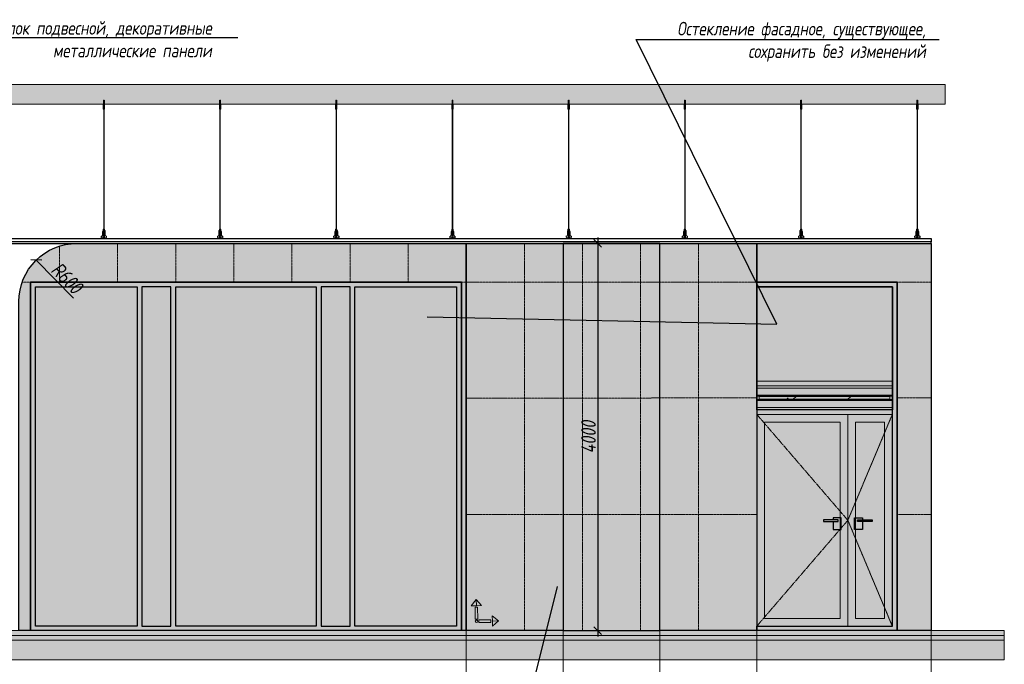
# Model space of a CAD drawing. Header units: millimetres. Extents: x -173851 to 481338, y -267897 to -21875.
# Tile 39 of 256: x -75748 to -65580, y -200134 to -193475. Entities that reach past the tile are written whole.
import ezdxf
from ezdxf import colors
from ezdxf.entities.mleader import LeaderData, LeaderLine
from ezdxf.math import Vec2, Vec3

# ---------------------------------------------------------------- set-up
doc = ezdxf.new("R2010")
doc.units = ezdxf.units.MM
doc.linetypes.add('( Hidden )', pattern=[0.375, 0.25, -0.125])
doc.linetypes.add('DASHDOT', pattern=[25.4, 12.7, -6.35, 0, -6.35])
doc.layers.get('Defpoints').update_dxf_attribs({"color": 31})
for name, color, linetype, lineweight in [('3_RC_Ceiling', 253, 'Continuous', 5), ('A-DETL-GENF', 7, 'Continuous', 5), ('dim_pot', 183, 'Continuous', 9), ('meb', 26, 'Continuous', 15), ('Импосты витража', 7, 'Continuous', 5), ('Панели витража', 7, 'Continuous', 5)]:
    doc.layers.add(name, color=color, linetype=linetype, lineweight=lineweight)
for name, color, linetype, lineweight, true_color in [('dim_per', 7, 'Continuous', 9, 0x172e00), ('dim_razv', 7, 'DASHDOT', 9, 0x0d1b0d), ('pol', 7, 'Continuous', 15, 0x55666d)]:
    doc.layers.add(name, color=color, linetype=linetype, lineweight=lineweight, true_color=true_color)
doc.styles.add('fl_iso paper', font='isocpeur.ttf', dxfattribs={"width": 0.8, "oblique": 10})
doc.dimstyles.new('In tre 1_50', dxfattribs={"dimtxt": 150, "dimasz": 80, "dimexe": 60, "dimexo": 10, "dimgap": 20, "dimtad": 1, "dimdec": 0, "dimrnd": 5, "dimzin": 0, "dimdsep": 46, "dimtxsty": 'fl_iso paper', "dimblk": 'OBLIQUE', "dimcen": 0, "dimdle": 60, "dimadec": 0, "dimazin": 0, "dimtfac": 1, "dimtdec": 0, "dimtofl": 0, "dimtmove": 1, "dimatfit": 1, "dimfxl": 40, "dimtolj": 1, "dimtzin": 0, "dimarcsym": 1})

# ---------------------------------------------------------------- blocks, each defined once
blk = doc.blocks.new('Rectangular Mullion - R_StandardFrame_50Wx250H-V178-К2 Фасад в осях 14_0-1_2_0 _вокруг К2 со стороны улицы_ продолжение')
at = {"layer": 'Импосты витража'}
for p, q in [((-137.651, 3.95), (-137.651, 4)), ((-136.25, 4), (-137.651, 4)), ((-136.25, 4), (-136.25, 3.95)), ((-137.651, 3.95), (-136.25, 3.95))]:
    blk.add_line(p, q, dxfattribs=at)
blk = doc.blocks.new('A_PAN_Visor - 1200-8034987-К2 Фасад в осях 14_0-1_2_0 _вокруг К2 со стороны улицы_ продолжение')
at = {"layer": 'Панели витража', "true_color": 0x787878}
h = blk.add_hatch(dxfattribs=at)
h.set_pattern_fill('FP_40', color=8, style=0, pattern_type=2)
h.set_pattern_definition([(45, (-3.1, 0.1), (-0.2828427, 0.2828427), [0.2, -0.6]), (45, (-3.3, 0), (-0.2828427, 0.2828427), [0.6, -0.2]), (45, (-2.9, -0.1), (-0.2828427, 0.2828427), [0.2, -0.6])])
h.paths.add_polyline_path([(-136.275, 3.23), (-136.275, 3.26), (-137.626, 3.26), (-137.626, 3.23), (-136.333, 3.23)])
at = {"layer": 'Панели витража'}
for p, q in [((-137.651, 3.345), (-137.651, 3.368)), ((-136.25, 3.368), (-137.651, 3.368)), ((-136.25, 3.368), (-136.25, 3.345)), ((-137.651, 3.272), (-137.651, 3.345)), ((-136.25, 3.345), (-137.651, 3.345)), ((-137.651, 3.262), (-137.651, 3.272)), ((-136.25, 3.272), (-137.651, 3.272)), ((-137.651, 3.228), (-137.651, 3.262)), ((-137.651, 3.262), (-136.25, 3.262)), ((-137.626, 3.23), (-137.626, 3.26)), ((-136.275, 3.26), (-137.626, 3.26)), ((-136.275, 3.26), (-136.275, 3.23)), ((-136.25, 3.345), (-136.25, 3.272)), ((-136.25, 3.272), (-136.25, 3.262)), ((-136.25, 3.262), (-136.25, 3.228)), ((-137.651, 3.218), (-137.651, 3.228)), ((-136.25, 3.228), (-137.651, 3.228)), ((-137.651, 3.145), (-137.651, 3.218)), ((-137.651, 3.218), (-136.25, 3.218)), ((-136.275, 3.23), (-137.626, 3.23)), ((-136.25, 3.228), (-136.25, 3.218)), ((-136.25, 3.218), (-136.25, 3.145)), ((-136.25, 3.145), (-137.651, 3.145)), ((-137.651, 3.12), (-137.651, 3.145)), ((-136.25, 3.12), (-137.651, 3.12)), ((-136.25, 3.145), (-136.25, 3.12))]:
    blk.add_line(p, q, dxfattribs=at)
blk = doc.blocks.new('*U511')
at = {"layer": '3_RC_Ceiling', "ltscale": 20}
for p, q in [((490272, -64235), (490278, -64235)), ((490275, -64182), (490275, -64242)), ((490285, -64220), (490275, -64220)), ((490285, -64242), (490275, -64242)), ((490278, -64222), (490278, -64242)), ((490278, -64270), (490278, -64229)), ((490280, -64177), (490280, -64196)), ((490282, -64222), (490282, -64242)), ((490282, -64270), (490282, -64229)), ((490282, -64235), (490287, -64235)), ((490285, -64182), (490285, -64242)), ((490272, -64263), (490278, -64263)), ((490278, -65492), (490278, -64276)), ((490282, -64263), (490287, -64263)), ((490282, -65492), (490282, -64276)), ((490272, -65524), (490278, -65524)), ((490272, -65553), (490278, -65553)), ((490286, -65569), (490274, -65569)), ((490276, -65575), (490276, -65571)), ((490278, -65571), (490277, -65571)), ((490277, -65575), (490277, -65571)), ((490278, -65575), (490277, -65575)), ((490278, -65575), (490277, -65575)), ((490278, -65511), (490278, -65483)), ((490278, -65559), (490278, -65519)), ((490278, -65583), (490278, -65566)), ((490282, -65511), (490282, -65483)), ((490282, -65559), (490282, -65519)), ((490282, -65524), (490287, -65524)), ((490282, -65553), (490287, -65553)), ((490282, -65583), (490282, -65566)), ((490283, -65571), (490282, -65571)), ((490282, -65575), (490282, -65571)), ((490283, -65575), (490282, -65575)), ((490282, -65575), (490282, -65575)), ((490283, -65575), (490283, -65571)), ((490274, -65587), (490274, -65598)), ((490274, -65598), (490274, -65604)), ((490286, -65587), (490286, -65598)), ((490286, -65598), (490286, -65604))]:
    blk.add_line(p, q, dxfattribs=at)
at = {"layer": '3_RC_Ceiling', "ltscale": 20, "elevation": -5}
blk.add_lwpolyline([(490272, -64224), (490272, -64275, 0.311691), (490287, -64275), (490287, -64224, 0.333333)], format="xyb", close=True, dxfattribs=at)
at = {"layer": '3_RC_Ceiling', "ltscale": 20}
for points in [[(490282, -64230, 0.15158), (490282, -64229, 0.106977), (490281, -64229, 0.07462), (490281, -64228, 0.061287), (490280, -64228, 0.061287), (490279, -64228, 0.07462), (490278, -64229, 0.106977), (490278, -64229, 0.15158), (490278, -64230, 0.156429), (490278, -64230, 0.106977)], [(490282, -64230, -0.164855), (490282, -64230, -0.106977)], [(490282, -64269, -0.15158), (490282, -64270, -0.106977), (490281, -64270, -0.07462), (490281, -64271, -0.061287), (490280, -64271, -0.061287), (490279, -64271, -0.07462), (490278, -64270, -0.106977), (490278, -64270, -0.15158), (490278, -64269, -0.156429), (490278, -64269, -0.106977)], [(490282, -64269, -0.164855), (490282, -64269, -0.15158)], [(490287, -65525, -0.160742), (490294, -65538), (490294, -65568, 0.196304), (490301, -65586, -0.186577), (490302, -65588, 0.403263), (490303, -65589), (490303, -65589, 0.315299), (490305, -65588), (490305, -65588, -0.253979), (490306, -65587, -0.113914), (490307, -65587, -0.349227), (490308, -65588), (490308, -65590, -0.065543), (490308, -65592), (490306, -65597, -0.339454), (490296, -65604), (490263, -65604, -0.339454), (490254, -65597), (490252, -65592, -0.065543), (490252, -65590), (490252, -65588, -0.349227), (490253, -65587, -0.113914), (490254, -65587, -0.253979), (490255, -65588), (490255, -65588, 0.315299), (490256, -65589), (490256, -65589, 0.403263), (490258, -65588, -0.186577), (490259, -65586, 0.196304), (490266, -65568), (490266, -65538, -0.160742), (490272, -65525)], [(490282, -65519, 0.15158), (490282, -65519, 0.106977), (490281, -65518, 0.07462), (490281, -65518, 0.061287), (490280, -65518, 0.061287), (490279, -65518, 0.07462), (490278, -65518, 0.106977), (490278, -65519, 0.15158), (490278, -65519, 0.156429), (490278, -65520, 0.106977)], [(490282, -65559, -0.15158), (490282, -65559, -0.106977), (490281, -65560, -0.07462), (490281, -65560, -0.061287), (490280, -65560, -0.061287), (490279, -65560, -0.07462), (490278, -65560, -0.106977), (490278, -65559, -0.15158), (490278, -65559, -0.156429), (490278, -65558, -0.106977)], [(490282, -65519, -0.164855), (490282, -65520, -0.106977)], [(490282, -65558, -0.164855), (490282, -65559, -0.15158)], [(490286, -65589), (490286, -65589, 0.414214), (490287, -65588), (490287, -65587, 0.414214), (490286, -65587), (490273, -65587, 0.414214), (490273, -65587), (490273, -65588, 0.414214), (490273, -65589), (490274, -65589)], [(490286, -65596), (490286, -65596, -0.414214), (490287, -65596), (490287, -65597, -0.414214), (490286, -65598), (490273, -65598, -0.414214), (490273, -65597), (490273, -65596, -0.414214), (490273, -65596), (490274, -65596)], [(490286, -65604), (490286, -65605, -0.414214), (490283, -65608), (490277, -65608, -0.414214), (490274, -65605), (490274, -65604)]]:
    blk.add_lwpolyline(points, format="xyb", dxfattribs=at)
at = {"layer": '3_RC_Ceiling', "ltscale": 20, "const_width": 2.22}
blk.add_lwpolyline([(490308, -65585, -1), (490312, -65585), (490312, -65586, -0.267949), (490311, -65587, 0.57735), (490311, -65590, -0.267949), (490312, -65591), (490312, -65594, -0.267949), (490311, -65595, 0.57735), (490311, -65597, -0.267949), (490312, -65599), (490312, -65601, -0.267949), (490311, -65602, 0.57735), (490311, -65605, -0.267949), (490312, -65606), (490312, -65609, -0.414214), (490311, -65610), (490304, -65610, -0.247529), (490303, -65610, 0.247529), (490302, -65609), (490298, -65609, 0.247529), (490297, -65610, -0.247529), (490296, -65610), (490282, -65610, -0.267949), (490281, -65610, 0.57735), (490279, -65610, -0.267949), (490277, -65610), (490264, -65610, -0.247529), (490263, -65610, 0.247529), (490261, -65609), (490258, -65609, 0.247529), (490256, -65610, -0.247529), (490255, -65610), (490249, -65610, -0.414214), (490248, -65609), (490248, -65606, -0.267949), (490248, -65605, 0.57735), (490248, -65602, -0.267949), (490248, -65601), (490248, -65599, -0.267949), (490248, -65597, 0.57735), (490248, -65595, -0.267949), (490248, -65594), (490248, -65591, -0.267949), (490248, -65590, 0.57735), (490248, -65587, -0.267949), (490248, -65586), (490248, -65585, -1), (490252, -65585, -1)], format="xyb", dxfattribs=at)
at = {"layer": '3_RC_Ceiling', "ltscale": 20}
blk.add_lwpolyline([(490272, -65513), (490272, -65564, 0.311691), (490287, -65564), (490287, -65513, 0.333333)], format="xyb", close=True, dxfattribs=at)
at = {"layer": '3_RC_Ceiling', "ltscale": 20, "flags": 128}
blk.add_lwpolyline([(490286, -65587, -0.414214), (490286, -65586), (490287, -65586), (490287, -65573), (490286, -65573, -0.414214), (490286, -65573), (490286, -65568), (490274, -65568), (490274, -65573, -0.414214), (490274, -65573), (490273, -65573), (490273, -65586), (490274, -65586, -0.414214), (490274, -65587)], format="xyb", dxfattribs=at)
at = {"layer": '3_RC_Ceiling', "ltscale": 20}
for centre in [(490280, -64238), (490280, -64258), (490280, -65528), (490280, -65548)]:
    blk.add_circle(centre, 1.6, dxfattribs=at)
for centre, radius, start, end in [((490280, -64248), 2.8, 131.8117, 228.1912), ((490280, -64248), 2.8, 131.8117, 228.1912), ((490280, -64248), 2.8, 48.191, 131.8117), ((490280, -64248), 2.8, 228.1912, 311.8118), ((490280, -64248), 2.8, 311.8118, 48.191), ((490277, -65571), 0.5, 90.0014, 180.0014), ((490277, -65575), 0.5, 180.0014, 270.0014), ((490280, -65538), 2.8, 131.8117, 228.1912), ((490280, -65538), 2.8, 131.8117, 228.1912), ((490280, -65538), 2.8, 48.191, 131.8117), ((490280, -65538), 2.8, 228.1912, 311.8118), ((490278, -65583), 0.531, 180.0014, 219.6407), ((490280, -65538), 2.8, 311.8118, 48.191), ((490281, -65583), 0.531, 320.3621, 0.0014), ((490283, -65571), 0.5, 0.0014, 90.0014), ((490283, -65575), 0.5, 270.0014, 0.0014), ((490279, -65582), 1.44, 219.6407, 243.4364), ((490280, -65581), 2.48, 243.4364, 258.3005), ((490280, -65580), 3.99, 258.3005, 270.0014), ((490280, -65580), 3.99, 270.0014, 281.7023), ((490280, -65581), 2.48, 281.7023, 296.5665), ((490281, -65582), 1.44, 296.5665, 320.3621)]:
    blk.add_arc(centre, radius, start, end, dxfattribs=at)
blk = doc.blocks.new('*U1310')
at = {"layer": '3_RC_Ceiling'}
blk.add_blockref('*U511', (-490280, 65158, 3), dxfattribs=at)
blk = doc.blocks.new('*U1311')
at = {"color": 0, "linetype": 'ByBlock', "lineweight": -2, "transparency": 16777216}
for p in [(10800, 0), (12000, 0), (13200, 0), (14400, 0), (15600, 0), (16800, 0), (18000, 0), (19200, 0)]:
    blk.add_blockref('*U1310', p, dxfattribs=at)
blk = doc.blocks.new('_Oblique')
at = {"color": 0, "linetype": 'ByBlock', "lineweight": -2}
blk.add_line((-0.5, -0.5), (0.5, 0.5), dxfattribs=at)
blk = doc.blocks.new('*D1328')
at = {"layer": 'Defpoints', "color": 0, "linetype": 'ByBlock', "transparency": 16777216}
for p in [(-69930, -195786), (-69930, -199786), (-69779, -199786)]:
    blk.add_point(p, dxfattribs=at)
at = {"layer": 'dim_razv', "color": 0, "linetype": 'ByBlock', "lineweight": -2, "transparency": 16777216}
for p, q in [((-69779, -195726), (-69779, -199846)), ((-69920, -195786), (-69719, -195786)), ((-69920, -199786), (-69719, -199786))]:
    blk.add_line(p, q, dxfattribs=at)
at = {"layer": 'dim_razv', "color": 0, "linetype": 'ByBlock', "lineweight": -2, "transparency": 16777216, "xscale": 80, "yscale": 80, "zscale": 80}
for p, rotation in [((-69779, -195786), 90), ((-69779, -199786), 270)]:
    blk.add_blockref('_Oblique', p, dxfattribs=dict(at, rotation=rotation))
at = {"layer": 'dim_razv', "color": 0, "linetype": 'ByBlock', "transparency": 16777216, "insert": (-69874, -197786), "char_height": 150, "attachment_point": 5, "rotation": 90, "style": 'fl_iso paper'}
blk.add_mtext('\\A1;4000', dxfattribs=at)
blk = doc.blocks.new('*U1306')
at = {"layer": 'dim_razv', "color": 253, "ltscale": 0.3, "transparency": 33554687}
blk.add_lwpolyline([(0, -2000), (0, 2000)], dxfattribs=at)
blk = doc.blocks.new('*U1307')
at = {"layer": 'dim_pot', "color": 0, "linetype": 'ByBlock', "lineweight": -2, "transparency": 16777216}
for p in [(0, 0), (600, 0), (1200, 0), (1800, 0)]:
    blk.add_blockref('*U1306', p, dxfattribs=at)
blk = doc.blocks.new('1')
at = {"layer": 'pol', "linetype": 'ByBlock'}
h = blk.add_hatch(color=1, dxfattribs=at)
h.paths.add_polyline_path([(35776, 73135), (35803, 73135), (35803, 73259), (35776, 73259)])
h.paths.add_polyline_path([(35790, 73275), (35843, 73275), (35790, 73338)])
h.paths.add_polyline_path([(35790, 73275), (35736, 73275), (35790, 73338)])
edge = h.paths.add_edge_path()
edge.add_arc((35790, 73111), 13.4, 0, 360)
h = blk.add_hatch(color=1, dxfattribs=at)
h.paths.add_polyline_path([(35813, 73097), (35813, 73124), (35937, 73124), (35937, 73097)])
h.paths.add_polyline_path([(35952, 73111), (35952, 73164), (36016, 73111)])
h.paths.add_polyline_path([(35952, 73111), (35952, 73057), (36016, 73111)])
at = {"layer": 'pol', "color": 1, "linetype": 'ByBlock'}
for points in [[(35790, 73275), (35736, 73275), (35790, 73338), (35790, 73275)], [(35790, 73275), (35843, 73275), (35790, 73338), (35790, 73275)], [(35952, 73111), (35952, 73164), (36016, 73111), (35952, 73111)], [(35952, 73111), (35952, 73057), (36016, 73111), (35952, 73111)]]:
    blk.add_lwpolyline(points, dxfattribs=at)
for points in [[(35776, 73135), (35803, 73135), (35803, 73259), (35776, 73259)], [(35813, 73097), (35813, 73124), (35937, 73124), (35937, 73097)]]:
    blk.add_lwpolyline(points, close=True, dxfattribs=at)
blk.add_circle((35790, 73111), 13.4, dxfattribs=at)
blk = doc.blocks.new('*D1323')
at = {"layer": 'Defpoints', "color": 0, "linetype": 'ByBlock', "transparency": 16777216}
for p in [(-75577, -195958), (-75157, -196386)]:
    blk.add_point(p, dxfattribs=at)
at = {"layer": 'dim_razv', "color": 0, "linetype": 'ByBlock', "lineweight": -2, "transparency": 16777216}
blk.add_line((-75191, -196351), (-75577, -195958), dxfattribs=at)
at = {"layer": 'dim_razv', "color": 0, "linetype": 'ByBlock', "lineweight": -2, "transparency": 16777216, "xscale": 80, "yscale": 80, "zscale": 80, "rotation": 134.4487101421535}
blk.add_blockref('_Oblique', (-75577, -195958), dxfattribs=at)
at = {"layer": 'dim_razv', "color": 0, "linetype": 'ByBlock', "transparency": 16777216, "insert": (-75260, -196145), "char_height": 150, "attachment_point": 5, "rotation": 314.4487, "style": 'fl_iso paper'}
blk.add_mtext('\\A1;R600', dxfattribs=at)

msp = doc.modelspace()

# ---------------------------------------------------------------- hatches: boundary and pattern name
at = {"linetype": 'ByBlock'}
h = msp.add_hatch(color=252, dxfattribs=at)
h.dxf.hatch_style = 1
h.paths.add_polyline_path([(-74534.7, -199740.3), (-75586.7, -199740.3), (-75586.7, -196236.3), (-74534.7, -196236.3)], flags=16)
h.paths.add_polyline_path([(-74186.3, -196236.3), (-74486.7, -196236.3), (-74486.7, -199740.3), (-74186.3, -199740.3)], flags=16)
h.paths.add_polyline_path([(-72686.7, -199740.3), (-74136.7, -199740.3), (-74136.7, -196236.3), (-72686.7, -196236.3)], flags=16)
h.paths.add_polyline_path([(-72336.7, -196236.3), (-72636.7, -196236.3), (-72636.7, -199740.3), (-72336.7, -199740.3)], flags=16)
h.paths.add_polyline_path([(-71236.7, -199740.3), (-72286.7, -199740.3), (-72286.7, -196236.3), (-71236.7, -196236.3)], flags=16)
h.paths.add_polyline_path([(-75636.7, -196186.3), (-71186.7, -196186.3), (-71186.7, -199786.3), (-75636.7, -199786.3)])
h.paths.add_polyline_path([(-68136.7, -196236.3), (-68136.7, -196186.3), (-66686.7, -196186.3), (-66686.7, -199786.3), (-68136.7, -199786.3), (-68136.7, -199740.3), (-66736.7, -199740.3), (-66736.7, -196236.3)])
at = {"lineweight": 13}
h = msp.add_hatch(color=253, dxfattribs=at)
h.dxf.hatch_style = 1
h.set_gradient(color1=(0, 18, 71), color2=(216, 219, 228), name='INVCURVED')
h.paths.add_polyline_path([(-74534.7, -199740.3), (-75586.7, -199740.3), (-75586.7, -196236.3), (-74534.7, -196236.3)])
h.paths.add_polyline_path([(-74186.3, -196236.3), (-74486.7, -196236.3), (-74486.7, -199740.3), (-74186.3, -199740.3)])
h.paths.add_polyline_path([(-72686.7, -199740.3), (-74136.7, -199740.3), (-74136.7, -196236.3), (-72686.7, -196236.3)])
h.paths.add_polyline_path([(-72336.7, -196236.3), (-72636.7, -196236.3), (-72636.7, -199740.3), (-72336.7, -199740.3)])
h.paths.add_polyline_path([(-71236.7, -199740.3), (-72286.7, -199740.3), (-72286.7, -196236.3), (-71236.7, -196236.3)])
h = msp.add_hatch(color=253, dxfattribs=at)
h.dxf.hatch_style = 1
h.set_gradient(color1=(0, 18, 71), color2=(216, 219, 228), name='INVCURVED')
h.paths.add_polyline_path([(-68056.5, -197632.3), (-67276, -197632.3), (-67276, -199660.3), (-68056.5, -199660.3)])
h.paths.add_polyline_path([(-67116, -199660.3), (-66816.7, -199660.3), (-66816.7, -197632.3), (-67116, -197632.3)])
h.paths.add_polyline_path([(-68136.7, -196236.3), (-66736.7, -196236.3), (-66736.7, -197506.3), (-68136.7, -197506.3)])
at = {"linetype": 'ByBlock'}
h = msp.add_hatch(color=252, dxfattribs=at)
h.dxf.hatch_style = 1
h.paths.add_polyline_path([(-68136.5, -197506.3), (-66736.7, -197506.3), (-66736.7, -197552.3), (-68136.5, -197552.3)])
h.paths.add_polyline_path([(-67196, -199740.3), (-66736.7, -199740.3), (-66736.7, -197552.3), (-67196, -197552.3)])
h.paths.add_polyline_path([(-67116, -199660.3), (-66816.7, -199660.3), (-66816.7, -197632.3), (-67116, -197632.3)], flags=16)
h.paths.add_polyline_path([(-68056.5, -197632.3), (-67276, -197632.3), (-67276, -199660.3), (-68056.5, -199660.3)], flags=16)
h.paths.add_polyline_path([(-68136.5, -197552.3), (-67196, -197552.3), (-67196, -199740.3), (-68136.5, -199740.3)])
at = {"layer": 'A-DETL-GENF'}
h = msp.add_hatch(dxfattribs=at)
h.set_pattern_fill('ANSI35', color=256, scale=20, style=0)
h.set_pattern_definition([(45, (-273001.36, -201985.72), (-89.80256, 89.80256), []), (45, (-272911.56, -201985.72), (-89.80256, 89.80256), [158.75, -31.75, 0, -31.75])])
h.paths.add_polyline_path([(-157027, -194346.3), (-66190.9, -194346.3), (-66190.9, -194146.3), (-157027, -194146.3)])
h = msp.add_hatch(dxfattribs=at)
h.set_pattern_fill('AR-CONC', color=256, style=0)
h.set_pattern_definition([(50, (-269227.67, -207627.55), (182.18467, -15.93909), [19.05, -209.55]), (355, (-269227.67, -207627.55), (-35.24342, 191.05685), [15.24, -167.64058]), (100.45144, (-269212.49, -207628.88), (146.94125, 175.11775), [16.19001, -178.09024]), (46.1842, (-269227.67, -207576.75), (271.07904, -42.04233), [28.575, -314.325]), (96.63556, (-269205.08, -207580.25), (237.40413, 247.42612), [24.28502, -267.1356]), (351.18415, (-269227.67, -207576.75), (237.40413, 247.42612), [22.85997, -251.45973]), (21, (-269202.27, -207589.45), (151.61439, -102.2652), [19.05, -209.55]), (326, (-269202.27, -207589.45), (61.80203, 184.18797), [15.24, -167.64]), (71.451445, (-269189.64, -207597.97), (213.41642, 81.92277), [16.19001, -178.08994]), (37.5, (-269227.67, -207627.55), (3.088603, 84.555039), [0, -165.608, 0, -170.18, 0, -168.275]), (7.5, (-269227.67, -207627.55), (66.819663, 100.180575), [0, -97.028, 0, -161.798, 0, -64.135]), (327.5, (-269284.31, -207627.55), (135.590595, -5.728744), [0, -63.5, 0, -198.12, 0, -262.89]), (317.5, (-269309.71, -207627.55), (148.12918, 25.42649), [0, -82.55, 0, -131.572, 0, -186.69])])
h.paths.add_polyline_path([(-101975.9, -199836.3), (-65580.4, -199836.3), (-65580.4, -199786.3), (-101975.9, -199786.3)])
h = msp.add_hatch(dxfattribs=at)
h.set_pattern_fill('ANSI35', color=256, scale=10, style=0)
h.set_pattern_definition([(45, (-269227.67, -207627.55), (-44.90128, 44.90128), []), (45, (-269182.77, -207627.55), (-44.90128, 44.90128), [79.375, -15.875, 0, -15.875])])
h.paths.add_polyline_path([(-65580.4, -199886.3), (-101975.9, -199886.3), (-101975.9, -199836.3), (-65580.4, -199836.3)])
h = msp.add_hatch(dxfattribs=at)
h.set_pattern_fill('ANSI35', color=256, scale=20, style=0)
h.set_pattern_definition([(45, (-269227.67, -207627.55), (-89.80256, 89.80256), []), (45, (-269137.87, -207627.55), (-89.80256, 89.80256), [158.75, -31.75, 0, -31.75])])
h.paths.add_polyline_path([(-101975.9, -200086.3), (-65580.4, -200086.3), (-65580.4, -199886.3), (-101975.9, -199886.3)])
at = {"layer": 'dim_razv', "true_color": 0xffffff, "transparency": 33554687}
h = msp.add_hatch(dxfattribs=at)
h.set_pattern_fill('AR-SAND', scale=3, angle=315)
h.set_pattern_definition([(352.5, (120932.77, 10341.21), (100.426047, 107.214405), [0, -115.824, 0, -129.54, 0, -123.825]), (322.5, (120932.77, 10341.21), (247.41986, 56.70328), [0, -62.484, 0, -104.394, 0, -40.005]), (282.5, (120866.5, 10407.49), (168.099694, -167.48995), [0, -38.1, 0, -137.16, 0, -179.07]), (272.5, (120866.5, 10407.49), (209.26523, -114.68433), [0, -19.05, 0, -89.916, 0, -102.87])])
h.paths.add_polyline_path([(-103370.9, -196666.3), (-104780.9, -196666.3), (-104780.9, -198946.3), (-103370.9, -198946.3)], flags=16)
h.paths.add_polyline_path([(-104875.9, -198946.3), (-102325.9, -198946.3), (-102325.9, -196246.3), (-104875.9, -196246.3)])
h.paths.add_polyline_path([(-105245.9, -198946.3), (-104875.9, -198946.3), (-104875.9, -196246.3), (-105245.9, -196246.3)])
h.paths.add_polyline_path([(-108275.9, -198946.3), (-105245.9, -198946.3), (-105245.9, -196246.3), (-108275.9, -196246.3)])
h.paths.add_polyline_path([(-117509.6, -196666.3), (-116099.6, -196666.3), (-116099.6, -198946.3), (-117509.6, -198946.3)], flags=16)
h.paths.add_polyline_path([(-108645.9, -196246.3), (-108275.9, -196246.3), (-108275.9, -198946.3), (-108645.9, -198946.3)])
h.paths.add_polyline_path([(-115914.6, -198946.3), (-113815.9, -198946.3), (-113815.9, -196246.3), (-115914.6, -196246.3)])
h.paths.add_polyline_path([(-117914.6, -198946.3), (-115914.6, -198946.3), (-115914.6, -196246.3), (-117914.6, -196246.3)])
h.paths.add_polyline_path([(-125744.6, -196666.3), (-123784.6, -196666.3), (-123784.6, -198946.3), (-125744.6, -198946.3)], flags=16)
h.paths.add_polyline_path([(-122489.6, -196246.3), (-127534.6, -196246.3), (-127534.6, -198946.3), (-122489.6, -198946.3)])
h.paths.add_polyline_path([(-127884.6, -198946.3), (-127534.6, -198946.3), (-127534.6, -196246.3), (-127884.6, -196246.3)])
h.paths.add_polyline_path([(-128964.6, -196246.3), (-127884.6, -196246.3), (-127884.6, -198946.3), (-128964.6, -198946.3)])
h.paths.add_polyline_path([(-133994.6, -196666.3), (-132584.6, -196666.3), (-132584.6, -198946.3), (-133994.6, -198946.3)], flags=16)
h.paths.add_polyline_path([(-132464.6, -198946.3), (-128964.6, -198946.3), (-128964.6, -196246.3), (-132464.6, -196246.3)])
h.paths.add_polyline_path([(-134013.3, -196246.3), (-132464.6, -196246.3), (-132464.6, -198946.3), (-134013.3, -198946.3)])
h.paths.add_polyline_path([(-135434.6, -196666.3), (-136844.6, -196666.3), (-136844.6, -198946.3), (-135434.6, -198946.3)], flags=16)
h.paths.add_polyline_path([(-137164.6, -198946.3), (-134013.3, -198946.3), (-134013.3, -196246.3), (-137164.6, -196246.3)])
h.paths.add_polyline_path([(-138964.6, -196246.3), (-137164.6, -196246.3), (-137164.6, -198946.3), (-138964.6, -198946.3)])
h.paths.add_polyline_path([(-139414.6, -198946.3), (-138964.6, -198946.3), (-138964.6, -196246.3), (-139414.6, -196246.3)])
h.paths.add_polyline_path([(-141214.6, -198946.3), (-140864.6, -198946.3), (-140864.6, -196246.3), (-141214.6, -196246.3)])
h.paths.add_polyline_path([(-142614.6, -196246.3), (-141214.6, -196246.3), (-141214.6, -198946.3), (-142614.6, -198946.3)])
h.paths.add_polyline_path([(-144134.6, -198946.3), (-142614.6, -198946.3), (-142614.6, -196246.3), (-144134.6, -196246.3)])
h.paths.add_polyline_path([(-144784.6, -198946.3), (-144134.6, -198946.3), (-144134.6, -196246.3), (-144784.6, -196246.3)])
h.paths.add_polyline_path([(-156974.6, -199786.3), (-148504.6, -199786.3), (-148504.6, -196696.3), (-149224.6, -196696.3), (-149224.6, -195786.3), (-156974.6, -195786.3)])
h.paths.add_polyline_path([(-91975.9, -199786.3), (-91275.9, -199786.3), (-91275.9, -196696.3), (-91975.9, -196696.3)])
h.paths.add_polyline_path([(-96475.9, -199786.3), (-91975.9, -199786.3), (-91975.9, -196696.3), (-96475.9, -196696.3)])
h.paths.add_polyline_path([(-95105.9, -197506.3), (-96155.9, -197506.3), (-96155.9, -199786.3), (-95105.9, -199786.3)], flags=16)
h.paths.add_polyline_path([(-93425.9, -197506.3), (-92375.9, -197506.3), (-92375.9, -199786.3), (-93425.9, -199786.3)], flags=16)
h.paths.add_polyline_path([(-91275.9, -196696.3), (-90275.9, -196696.3), (-90275.9, -199786.3), (-91275.9, -199786.3)])
h.paths.add_polyline_path([(-75636.7, -196186.3), (-71186.7, -196186.3), (-71186.7, -199786.3), (-75636.7, -199786.3)], flags=17)
edge = h.paths.add_edge_path()
edge.add_line((-71186.7, -196186.3), (-75636.7, -196186.3))
edge.add_line((-75636.7, -196186.3), (-75636.7, -199786.3))
edge.add_line((-75636.7, -199786.3), (-75756.7, -199786.3))
edge.add_line((-75756.7, -199786.3), (-75756.7, -196386.3))
edge.add_arc((-75156.7, -196386.3), 600, 90, 180, ccw=False)
edge.add_line((-75156.7, -195786.3), (-71136.7, -195786.3))
edge.add_line((-71136.7, -195786.3), (-71136.7, -199786.3))
edge.add_line((-71136.7, -199786.3), (-71186.7, -199786.3))
edge.add_line((-71186.7, -199786.3), (-71186.7, -196186.3))
h.paths.add_polyline_path([(-69136.7, -195786.3), (-68136.7, -195786.3), (-68136.7, -199786.3), (-69136.7, -199786.3)])
h.paths.add_polyline_path([(-70136.7, -199786.3), (-69136.7, -199786.3), (-69136.7, -195786.3), (-70136.7, -195786.3)])
h.paths.add_polyline_path([(-71136.7, -195786.3), (-70136.7, -195786.3), (-70136.7, -199786.3), (-71136.7, -199786.3)])
h.paths.add_polyline_path([(-68136.7, -196186.3), (-68136.7, -195786.3), (-66336.7, -195786.3), (-66336.7, -199786.3), (-66686.7, -199786.3), (-66686.7, -196186.3)])
h.paths.add_polyline_path([(-102325.9, -198946.3), (-102245.9, -198946.3), (-102245.9, -199086.3), (-101975.9, -199086.3), (-101975.9, -196696.3), (-102325.9, -196696.3)])
h.paths.add_polyline_path([(-140864.6, -196246.3), (-139414.6, -196246.3), (-139414.6, -198946.3), (-140864.6, -198946.3)])
h.paths.add_polyline_path([(-140699.6, -197566.3), (-139949.6, -197566.3), (-139949.6, -198916.3), (-140699.6, -198916.3)])

# ---------------------------------------------------------------- linework, layer by layer
at = {"lineweight": 13}
for points in [[(-157027, -194346.3), (-66190.9, -194346.3), (-66190.9, -194146.3), (-157027, -194146.3)], [(-68136.5, -197506.3), (-66736.7, -197506.3), (-66736.7, -197552.3), (-68136.5, -197552.3)], [(-68136.5, -197552.3), (-67196, -197552.3), (-67196, -199740.3), (-68136.5, -199740.3)], [(-67196, -199740.3), (-66736.7, -199740.3), (-66736.7, -197552.3), (-67196, -197552.3)], [(-68056.5, -197632.3), (-67276, -197632.3), (-67276, -199660.3), (-68056.5, -199660.3)], [(-67116, -199660.3), (-66816.7, -199660.3), (-66816.7, -197632.3), (-67116, -197632.3)], [(-101975.9, -199836.3), (-65580.4, -199836.3), (-65580.4, -199786.3), (-101975.9, -199786.3)], [(-65580.4, -199886.3), (-101975.9, -199886.3), (-101975.9, -199836.3), (-65580.4, -199836.3)], [(-101975.9, -200086.3), (-65580.4, -200086.3), (-65580.4, -199886.3), (-101975.9, -199886.3)]]:
    msp.add_lwpolyline(points, close=True, dxfattribs=at)
at = {"linetype": 'ByBlock'}
for points in [[(-66336.7, -195771.3), (-85905.9, -195771.3), (-85905.9, -195736.3), (-66336.7, -195736.3)], [(-85905.9, -195786.3), (-66336.7, -195786.3), (-66336.7, -195771.3), (-85905.9, -195771.3)], [(-71136.7, -195786.3), (-70136.7, -195786.3), (-70136.7, -199786.3), (-71136.7, -199786.3)], [(-70136.7, -199786.3), (-69136.7, -199786.3), (-69136.7, -195786.3), (-70136.7, -195786.3)], [(-69136.7, -195786.3), (-68136.7, -195786.3), (-68136.7, -199786.3), (-69136.7, -199786.3)], [(-68136.7, -196186.3), (-68136.7, -195786.3), (-66336.7, -195786.3), (-66336.7, -199786.3), (-66686.7, -199786.3), (-66686.7, -196186.3)], [(-75636.7, -196186.3), (-71186.7, -196186.3), (-71186.7, -199786.3), (-75636.7, -199786.3)], [(-74534.7, -199740.3), (-75586.7, -199740.3), (-75586.7, -196236.3), (-74534.7, -196236.3)], [(-74186.3, -196236.3), (-74486.7, -196236.3), (-74486.7, -199740.3), (-74186.3, -199740.3)], [(-72686.7, -199740.3), (-74136.7, -199740.3), (-74136.7, -196236.3), (-72686.7, -196236.3)], [(-72336.7, -196236.3), (-72636.7, -196236.3), (-72636.7, -199740.3), (-72336.7, -199740.3)], [(-71236.7, -199740.3), (-72286.7, -199740.3), (-72286.7, -196236.3), (-71236.7, -196236.3)], [(-68136.7, -196236.3), (-68136.7, -196186.3), (-66686.7, -196186.3), (-66686.7, -199786.3), (-68136.7, -199786.3), (-68136.7, -199740.3), (-66736.7, -199740.3), (-66736.7, -196236.3)], [(-68136.7, -196236.3), (-66736.7, -196236.3), (-66736.7, -197506.3), (-68136.7, -197506.3)], [(-67296, -198640.3), (-67446, -198640.3), (-67446, -198660.3), (-67296, -198660.3)], [(-67096, -198640.3), (-66946, -198640.3), (-66946, -198660.3), (-67096, -198660.3)]]:
    msp.add_lwpolyline(points, close=True, dxfattribs=at)
msp.add_lwpolyline([(-71186.7, -196186.3), (-75636.7, -196186.3), (-75636.7, -199786.3), (-75756.7, -199786.3), (-75756.7, -196386.3, -0.4142136), (-75156.7, -195786.3), (-71136.7, -195786.3), (-71136.7, -199786.3), (-71186.7, -199786.3)], format="xyb", close=True, dxfattribs=at)
at = {"color": 253, "linetype": '( Hidden )', "lineweight": 13, "ltscale": 15}
for points in [[(-68136.5, -197552.3), (-67196, -198646.3), (-68136.5, -199740.3)], [(-66736.7, -197552.3), (-67196, -198646.3), (-66736.7, -199740.3)]]:
    msp.add_lwpolyline(points, dxfattribs=at)
at = {"linetype": 'ByBlock'}
for points in [[(-67346, -198660.3), (-67346, -198740.3), (-67266, -198740.3), (-67266, -198620.3), (-67346, -198620.3), (-67346, -198640.3)], [(-67046, -198660.3), (-67046, -198740.3), (-67126, -198740.3), (-67126, -198620.3), (-67046, -198620.3), (-67046, -198640.3)]]:
    msp.add_lwpolyline(points, dxfattribs=at)
at = {"layer": 'dim_razv', "color": 253, "ltscale": 0.3, "transparency": 33554687}
for points in [[(-75336.7, -196186.3), (-75336.7, -195814)], [(-74736.7, -196186.3), (-74736.7, -195786.3)], [(-74136.7, -196186.3), (-74136.7, -195786.3)], [(-73536.7, -196186.3), (-73536.7, -195786.3)], [(-72936.7, -196186.3), (-72936.7, -195786.3)], [(-72336.7, -196186.3), (-72336.7, -195786.3)], [(-71736.7, -196186.3), (-71736.7, -195786.3)], [(-75722.4, -196186.3), (-66336.7, -196186.3)], [(-71136.7, -197386.3), (-68136.5, -197381.3)], [(-66688.7, -197381.6), (-66338.7, -197381.6)], [(-71136.7, -198586.3), (-68136.7, -198586.3)], [(-66686.7, -198586.3), (-66336.7, -198586.3)]]:
    msp.add_lwpolyline(points, dxfattribs=at)
at = {"layer": 'meb', "color": 10}
for points in [[(-71136.7, -199679), (-71136.7, -200983.3)], [(-70136.7, -199679), (-70136.7, -200983.3)], [(-69136.7, -199679), (-69136.7, -200983.3)], [(-68136.7, -199679), (-68136.7, -200983.3)], [(-66336.7, -199679), (-66336.7, -200983.3)]]:
    msp.add_lwpolyline(points, dxfattribs=at)

# ---------------------------------------------------------------- block references
at = {"linetype": 'ByBlock'}
msp.add_blockref('*U1311', (-85678.6, -195283.9, -2.5), dxfattribs=at)
at = {"linetype": 'ByBlock', "xscale": -0.9938708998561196, "yscale": 0.9938708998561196, "zscale": 0.9938708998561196, "rotation": 270.9072731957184}
msp.add_blockref('1', (-143120.6, -236406.3), dxfattribs=at)
at = {"layer": 'dim_pot', "linetype": 'ByBlock'}
msp.add_blockref('*U1307', (-70536.7, -197786.3), dxfattribs=at)
at = {"layer": 'Импосты витража', "xscale": 1000, "yscale": 1000, "zscale": 1000}
msp.add_blockref('Rectangular Mullion - R_StandardFrame_50Wx250H-V178-К2 Фасад в осях 14_0-1_2_0 _вокруг К2 со стороны улицы_ продолжение', (69514, -201208.3), dxfattribs=at)
at = {"layer": 'Панели витража', "xscale": 1000, "yscale": 1000, "zscale": 1000}
msp.add_blockref('A_PAN_Visor - 1200-8034987-К2 Фасад в осях 14_0-1_2_0 _вокруг К2 со стороны улицы_ продолжение', (69514, -200626.3), dxfattribs=at)

# ---------------------------------------------------------------- dimensions: what is measured, and where the dimension line sits
at = {"layer": 'dim_razv', "linetype": 'ByBlock'}
dim = msp.add_linear_dim(base=(-69778.6, -199786.3), p1=(-69930.2, -195786.3), p2=(-69930.2, -199786.3), angle=90, dimstyle='In tre 1_50', dxfattribs=at)
dim.commit()
dim.dimension.update_dxf_attribs({"geometry": '*D1328', "text_midpoint": (-69873.6, -197786.3)})
dim = msp.add_radius_dim(center=(-75156.7, -196386.3), mpoint=(-75576.9, -195958), dimstyle='In tre 1_50', dxfattribs=at)
dim.commit()
dim.dimension.update_dxf_attribs({"geometry": '*D1323', "text_midpoint": (-75328.1, -196211.6), "dimtype": 164})

# ---------------------------------------------------------------- leaders
at = {"layer": 'dim_per', "linetype": 'ByBlock'}
ml = msp.add_multileader_mtext('Standard', dxfattribs=at)
ml.set_content('Потолок подвесной, декоративные металлические панели', color=256, style='fl_iso paper')
ml.set_leader_properties()
ml.build(insert=Vec2(0, 0))
ml.multileader.update_dxf_attribs({"text_left_attachment_type": 6, "text_right_attachment_type": 6, "dogleg_length": 252.8})
ctx = ml.context
ctx.base_point, ctx.char_height, ctx.plane_origin = Vec3(-76231.6, -193658.1), 140, Vec3(-76780.4, -192837.5)
ctx.left_attachment, ctx.right_attachment, ctx.text_align_type = 6, 6, 2
notes = []
notes.append((ctx, [(0, (1, 1, 0), (-76484.4, -193658.1), (1, 0), 252.8, [(0, [(-76948.8, -195736.3)], 0, [])])]))
ctx.mtext.insert, ctx.mtext.width, ctx.mtext.alignment, ctx.mtext.flow_direction = Vec3(-73764.2, -193490.1), 2708.631, 3, 5
ml = msp.add_multileader_mtext('Standard', dxfattribs=at)
ml.set_content('Остекление фасадное, существующее, сохранить без изменений', color=256, style='fl_iso paper')
ml.set_leader_properties()
ml.build(insert=Vec2(0, 0))
ml.multileader.update_dxf_attribs({"text_left_attachment_type": 6, "text_right_attachment_type": 6, "dogleg_length": 252.8})
ctx = ml.context
ctx.base_point, ctx.char_height, ctx.plane_origin = Vec3(-69129.2, -193679.3, 0), 140, Vec3(-71542.8, -191970.2, 0)
ctx.left_attachment, ctx.right_attachment, ctx.text_align_type = 6, 6, 2
notes.append((ctx, [(0, (1, 1, 0), (-69382, -193679.3, 0), (1, 0), 252.8, [(1, [(-71542.8, -196545.6, 0), (-67928.5, -196619.4, 0)], 0, [])])]))
ctx.mtext.insert, ctx.mtext.width, ctx.mtext.alignment, ctx.mtext.flow_direction = Vec3(-66390.5, -193497.3, 0), 2844.499, 3, 5
ml = msp.add_multileader_mtext('Standard', dxfattribs=at)
ml.set_content('Отделка стен - плитка керамогранитная\\Pрисунок под камень, размер - 600 х1200мм', color=256, style='fl_iso paper')
ml.set_leader_properties()
ml.build(insert=Vec2(0, 0))
ml.multileader.update_dxf_attribs({"text_left_attachment_type": 6, "text_right_attachment_type": 6, "dogleg_length": 252.8})
ctx = ml.context
ctx.base_point, ctx.char_height, ctx.plane_origin = Vec3(-74218.1, -201715), 140, Vec3(-74757.1, -199385)
ctx.left_attachment, ctx.right_attachment, ctx.text_align_type = 6, 6, 2
notes.append((ctx, [(1, (1, 1, 0), (-70790.3, -201715), (-1, 0), 252.8, [(0, [(-70197.6, -199327.9)], 0, [])])]))
ctx.mtext.insert, ctx.mtext.alignment, ctx.mtext.flow_direction = Vec3(-71045.1, -201533), 3, 5
ml = msp.add_multileader_mtext('Standard', dxfattribs=at)
ml.set_content('Отделка стен - обшивка декоративными металлическими панелями', color=256, style='fl_iso paper')
ml.set_leader_properties()
ml.build(insert=Vec2(0, 0))
ml.multileader.update_dxf_attribs({"text_left_attachment_type": 6, "text_right_attachment_type": 6, "dogleg_length": 252.8})
ctx = ml.context
ctx.base_point, ctx.char_height, ctx.plane_origin = Vec3(-78234.6, -201681.8), 140, Vec3(-77159, -199560.8)
ctx.left_attachment, ctx.right_attachment, ctx.text_align_type = 6, 6, 2
notes.append((ctx, [(0, (1, 1, 0), (-78487.3, -201681.8), (1, 0), 252.8, [(0, [(-79108.9, -199647.9)], 0, [])])]))
ctx.mtext.insert, ctx.mtext.width, ctx.mtext.alignment, ctx.mtext.flow_direction = Vec3(-75279.9, -201513.8), 3269.544, 3, 5
for ctx, leaders in notes:
    for number, flags, end, landing, length, lines in leaders:
        leader = LeaderData()
        leader.index, (leader.has_last_leader_line, leader.has_dogleg_vector, leader.attachment_direction) = number, flags
        leader.last_leader_point, leader.dogleg_vector, leader.dogleg_length = Vec3(end), Vec3(landing), length
        for number, points, colour, breaks in lines:
            line = LeaderLine()
            line.index, line.vertices, line.color, line.breaks = number, Vec3.list(points), colors.encode_raw_color(colour), breaks
            leader.lines.append(line)
        ctx.leaders.append(leader)

doc.saveas('drawing.dxf')
